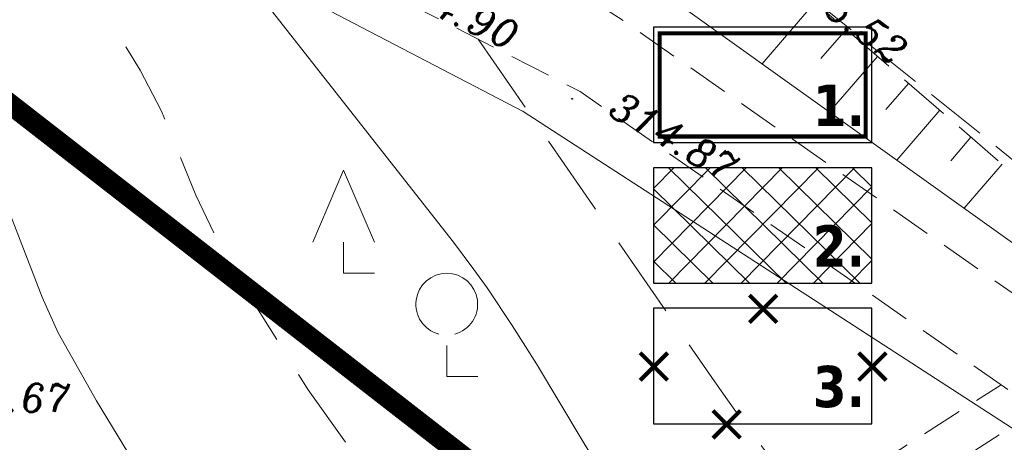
# Model space of a CAD drawing. Extents: x 4615668 to 9294084, y 5331114 to 10688993.
# Tile 141 of 181: x 4656449 to 4656473, y 5335116 to 5335126. Entities that reach past the tile are written whole.
import ezdxf

# ---------------------------------------------------------------- set-up
doc = ezdxf.new("R2010")
doc.units = 0
doc.header["$MEASUREMENT"] = 0
for name, pattern in [('BUBZ02', [1.75, 1.25, -0.5]), ('DASHDOT', [25.4, 12.7, -6.35, 0, -6.35]), ('EGBK02', [2, 1.5, -0.5]), ('KTCR', [1.5, 1, -0.5]), ('l217_500', [2, 1.5, -0.5]), ('l266_500', [1, 0.5, -0.5]), ('l423_500', [2, 1.5, -0.5]), ('l812_500', [3, 2, -1]), ('l823_500', [1.75, 1.25, -0.5])]:
    doc.linetypes.add(name, pattern=pattern)
for name, color, linetype in [('52', 7, 'Continuous'), ('projekt', 202, 'Continuous'), ('sciany', 1, 'Continuous')]:
    doc.layers.add(name, color=color, linetype=linetype)
for name, color, linetype, lineweight in [('A_SZRAF', 253, 'Continuous', 5), ('chodnik', 7, 'l423_500', 13), ('gr_klasy', 7, 'l217_500', 13), ('pkt_wys', 7, 'Continuous', 13), ('rowy', 7, 'l266_500', 13), ('skarpa_gora', 7, 'l823_500', 13), ('skarpa_umoc', 7, 'Continuous', 13), ('w', 7, 'Continuous', 13), ('w_rzedne', 7, 'Continuous', 13), ('warst_ciagla', 7, 'Continuous', 0), ('warst_przeryw', 7, 'l812_500', 0), ('zielen', 7, 'Continuous', 13)]:
    doc.layers.add(name, color=color, linetype=linetype, lineweight=lineweight)
doc.styles.add('Style-ITALIC_1250', font='ITALIC_1250.shx')
doc.styles.add('tomek14', font='ISOCP.shx', dxfattribs={"height": 14})
doc.styles.add('txt', font='TXT', dxfattribs={"height": 0.2})

# ---------------------------------------------------------------- blocks, each defined once
blk = doc.blocks.new('WYS')
at = {"layer": '52', "color": 67, "linetype": 'Continuous'}
blk.add_circle((0, 0), 0.08, dxfattribs=at)
blk = doc.blocks.new('937_5')
at = {"layer": 'zielen', "color": 7, "linetype": 'Continuous', "lineweight": 13}
for p, q in [((-0.75, 3.25), (0, 5)), ((0, 5), (0.75, 3.25)), ((0, 2.5), (0, 3.25)), ((0, 2.5), (0.75, 2.5)), ((2.5, 0), (2.5, 0.75)), ((2.5, 0), (3.25, 0))]:
    blk.add_line(p, q, dxfattribs=at)
blk.add_arc((2.5, 1.75), 0.75, 285, 255, dxfattribs=at)
blk = doc.blocks.new('G$C3390F2A0')
at = {"layer": 'chodnik', "color": 7, "linetype": 'KTCR', "lineweight": 13, "flags": 128}
for points in [[(106.013, 160.38), (116.153, 163.964), (121.676, 164.179), (125.668, 163.196), (133.303, 158.21), (144.853, 150.129), (154.866, 142.601), (161.382, 137.732), (174.602, 129.068)], [(174.241, 126.483), (169.585, 129.772), (157.016, 138.202), (143.336, 148.778), (132.25, 156.496), (126.399, 159.496), (122.51, 161), (118.207, 161.671), (114.426, 159.847), (111.022, 154.825)], [(117.812, 126.825), (132.012, 142.701), (142.455, 149.391)], [(118.717, 126.338), (132.667, 141.932), (143.342, 148.774)]]:
    blk.add_lwpolyline(points, dxfattribs=at)
at = {"layer": 'gr_klasy', "color": 96, "linetype": 'EGBK02', "lineweight": 13, "flags": 128}
blk.add_lwpolyline([(122.365, 171.593), (122.366, 171.186), (130.092, 164.85), (137.044, 159.43), (153.497, 146.167)], dxfattribs=at)
at = {"layer": 'rowy', "color": 7, "linetype": 'Continuous', "lineweight": 13, "flags": 128}
blk.add_lwpolyline([(174.749, 130.116), (161.656, 138.665), (145.539, 150.83), (134.69, 158.576), (119.502, 171.154)], dxfattribs=at)
at = {"layer": 'skarpa_gora', "color": 7, "linetype": 'BUBZ02', "lineweight": 13, "flags": 128}
blk.add_lwpolyline([(120.74, 171.767), (128.646, 165.732), (137.044, 159.43), (148.305, 149.714), (153.23, 146.186)], dxfattribs=at)
at = {"layer": 'skarpa_umoc', "color": 7, "linetype": 'Continuous', "lineweight": 13}
for p, q in [((137.941, 158.656), (136.659, 157.17)), ((138.698, 158.002), (138.088, 157.295)), ((139.456, 157.349), (138.294, 156.003)), ((140.212, 156.696), (139.662, 156.058)), ((140.97, 156.043), (139.929, 154.836)), ((141.727, 155.39), (141.237, 154.821)), ((142.484, 154.737), (141.563, 153.669))]:
    blk.add_line(p, q, dxfattribs=at)
at = {"layer": 'w', "color": 160, "linetype": 'Continuous', "lineweight": 13, "flags": 128}
blk.add_lwpolyline([(121.224, 159.921), (121.242, 159.913), (125.793, 158.659), (130.866, 156.014), (146.918, 145.623), (157.326, 138.375), (169.967, 129.039), (174.168, 125.955)], dxfattribs=at)
blk.add_lwpolyline([(121.224, 159.921), (121.242, 159.913), (125.793, 158.659), (130.866, 156.014), (146.918, 145.623), (157.326, 138.375), (169.967, 129.039), (174.168, 125.955)], dxfattribs=at)
at = {"layer": 'w', "color": 160, "linetype": 'Continuous', "lineweight": 13}
blk.add_point((130.866, 156.014), dxfattribs=at)
at = {"layer": 'warst_ciagla', "color": 21, "linetype": 'Continuous', "lineweight": 0, "flags": 128}
for points in [[(147.094, 128.942), (146.006, 130.22), (144.546, 131.916), (143.835, 132.779), (139.019, 138.822), (135.273, 143.538), (135.02, 143.863), (134.533, 144.527), (134.066, 145.205), (133.764, 145.664), (133.178, 146.595), (132.326, 148.01), (131.191, 149.899), (130.604, 150.829), (129.992, 151.741), (129.673, 152.188), (129.177, 152.846), (122.889, 160.854)], [(115.726, 160.474), (117.539, 155.803), (119.202, 151.511), (119.589, 150.649), (120.517, 148.998), (121.909, 146.716), (125.459, 141.294), (129.089, 136.732), (132.876, 131.514), (135.719, 127.52), (136.902, 126.057), (139.412, 123.251)]]:
    blk.add_lwpolyline(points, dxfattribs=at)
at = {"layer": 'warst_przeryw', "color": 21, "linetype": 'l812_500', "lineweight": 0, "flags": 128}
for points in [[(145.934, 121.3), (145.255, 122.356), (142.049, 127.223), (140.362, 129.598), (132.812, 139.596), (126.748, 147.728), (125.653, 149.272), (123.643, 152.483), (122.928, 153.982), (122.091, 156.037), (121.579, 157.016), (120.203, 159.282)], [(129.778, 157.764), (135.515, 149.46), (135.821, 149.024), (136.45, 148.163), (138.386, 145.617), (140.228, 143.174), (142.686, 139.919), (143.91, 138.287), (144.314, 137.735), (145.099, 136.614), (146.637, 134.348), (147.427, 133.23), (147.955, 132.516)]]:
    blk.add_lwpolyline(points, dxfattribs=at)
at = {"layer": 'pkt_wys', "color": 7, "linetype": 'Continuous', "lineweight": 13, "xscale": 0.1, "yscale": 0.1, "zscale": 0.1, "rotation": 0.06577989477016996}
blk.add_blockref('WYS', (132.054, 156.322), dxfattribs=at)
at = {"layer": 'zielen', "color": 7, "linetype": 'Continuous', "lineweight": 13}
blk.add_blockref('937_5', (126.514, 149.594), dxfattribs=at)
at = {"layer": 'pkt_wys', "color": 7, "linetype": 'Continuous', "lineweight": 13, "style": 'Style-ITALIC_1250'}
blk.add_text('312.67', height=0.68, dxfattribs=at).set_placement((116.53, 148.734))
at = {"layer": 'pkt_wys', "color": 7, "linetype": 'Continuous', "lineweight": 13, "char_height": 0.68, "attachment_point": 7, "line_spacing_factor": 0.722892, "style": 'txt'}
for s, insert, rotation in [('\\FITALIC_1250.shx;315.52', (137.156, 159.135), 322.8722), ('\\FITALIC_1250.shx;314.90', (127.484, 158.904), 335.1153), ('\\FITALIC_1250.shx;314.87', (132.896, 155.948), 329.9244)]:
    blk.add_mtext(s, dxfattribs=dict(at, insert=insert, rotation=rotation))
blk = doc.blocks.new('G$C8E15AEAE')
at = {"layer": 'sciany', "lineweight": 0, "ltscale": 40, "const_width": 0.1}
for points in [[(0.035, 0.035), (0.702, 0.702)], [(0.035, 0.702), (0.702, 0.035)]]:
    blk.add_lwpolyline(points, dxfattribs=at)

msp = doc.modelspace()

# ---------------------------------------------------------------- hatches: boundary and pattern name
at = {"layer": 'A_SZRAF', "lineweight": 13, "transparency": 33554687}
h = msp.add_hatch(dxfattribs=at)
h.set_pattern_fill('ANSI37', color=256, scale=5, angle=0.5)
h.set_pattern_definition([(45.5, (-106349.7664, 2898.49), (-0.44578153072, 0.43806829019), []), (135.5, (-106349.7664, 2898.49), (-0.43806829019, -0.44578153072), [])])
h.paths.add_polyline_path([(4656464.223, 5335119.688), (4656469.523, 5335119.688), (4656469.523, 5335122.488), (4656464.223, 5335122.488)])

# ---------------------------------------------------------------- linework, layer by layer
at = {"color": 0, "ltscale": 2.5}
msp.add_line((4656469.373, 5335125.745), (4656469.373, 5335123.245), dxfattribs=at)
for points in [[(4656464.223, 5335123.095), (4656469.523, 5335123.095), (4656469.523, 5335125.895), (4656464.223, 5335125.895)], [(4656464.373, 5335123.245), (4656469.373, 5335123.245), (4656469.373, 5335125.745), (4656464.373, 5335125.745)], [(4656464.223, 5335119.688), (4656469.523, 5335119.688), (4656469.523, 5335122.488), (4656464.223, 5335122.488)], [(4656464.223, 5335116.281), (4656469.523, 5335116.281), (4656469.523, 5335119.081), (4656464.223, 5335119.081)]]:
    msp.add_lwpolyline(points, close=True, dxfattribs=at)
at = {"color": 0, "ltscale": 2.5, "const_width": 0.1}
msp.add_lwpolyline([(4656464.373, 5335125.745), (4656469.373, 5335125.745), (4656469.373, 5335123.245), (4656464.373, 5335123.245), (4656464.373, 5335125.745)], dxfattribs=at)
at = {"layer": 'projekt', "linetype": 'DASHDOT', "lineweight": 0, "ltscale": 0.1, "const_width": 0.5}
msp.add_lwpolyline([(4656417.162, 5335089.863), (4656424.98, 5335084.333), (4656439.714, 5335077.529), (4656466.49, 5335110.145), (4656441.636, 5335129.458), (4656433.456, 5335124.379), (4656429.429, 5335117.861), (4656417.162, 5335089.863)], dxfattribs=at)

# ---------------------------------------------------------------- block references
at = {"lineweight": 0, "ltscale": 40}
for p in [(4656466.516, 5335118.699), (4656463.866, 5335117.299), (4656469.166, 5335117.299), (4656465.633, 5335115.899)]:
    msp.add_blockref('G$C8E15AEAE', p, dxfattribs=at)
at = {"layer": 'w_rzedne', "color": 160, "linetype": 'Continuous', "lineweight": 13}
msp.add_blockref('G$C3390F2A0', (4656330.198, 5334967.836), dxfattribs=at)

# ---------------------------------------------------------------- texts
at = {"color": 0, "ltscale": 2.5, "char_height": 1, "width": 3.86948, "attachment_point": 1, "style": 'tomek14'}
for s, insert in [('{\\fTahoma|b1|i0|c238|p34;1.}', (4656468.088, 5335124.5)), ('{\\fTahoma|b1|i0|c238|p34;2.}', (4656468.088, 5335121.093)), ('{\\fTahoma|b1|i0|c238|p34;3.}', (4656468.088, 5335117.685))]:
    msp.add_mtext(s, dxfattribs=dict(at, insert=insert))

doc.saveas('drawing.dxf')
